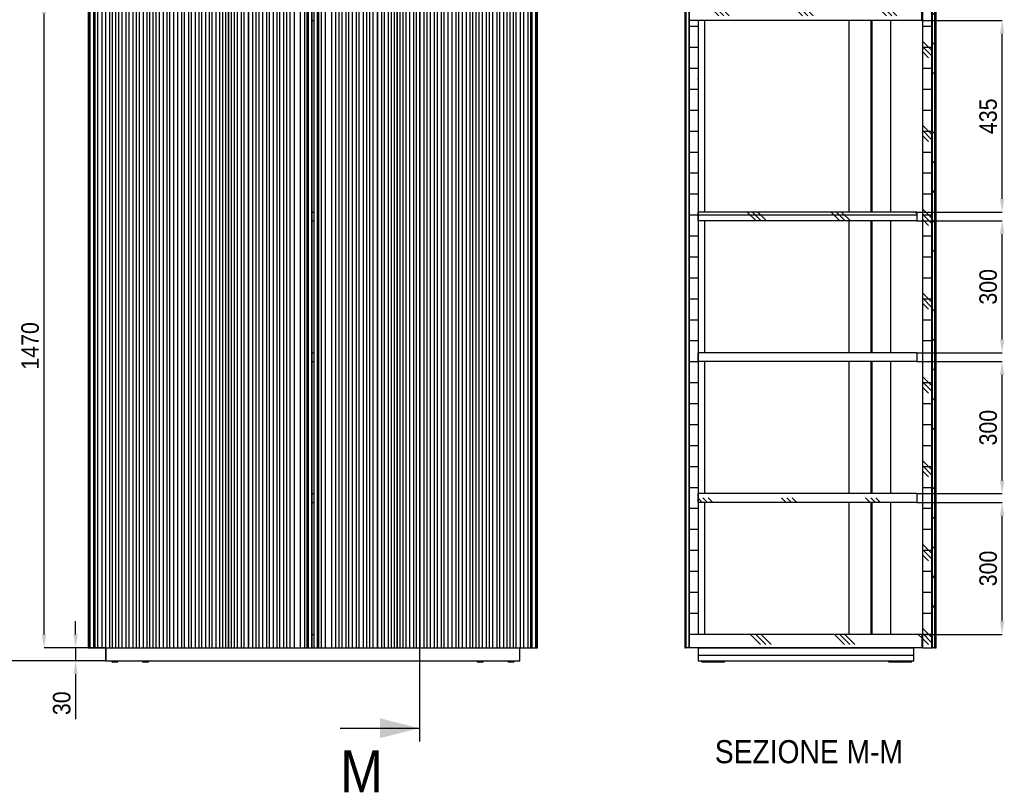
# Model space of a CAD drawing. Header units: millimetres. Extents: x -7035 to 2595, y 73 to 4643.
# Tile 3 of 36: x -5881 to -3645, y 1741 to 3497. Entities that reach past the tile are written whole.
import ezdxf

# ---------------------------------------------------------------- set-up
doc = ezdxf.new("R2010")
doc.units = ezdxf.units.MM
doc.header["$LTSCALE"] = 15
doc.header["$PDSIZE"] = -1
doc.linetypes.add('SLD-Solido', pattern=[0])
for name, color, linetype in [('CAMPITURE', 9, 'SLD-Solido'), ('NOTE', 3, 'SLD-Solido'), ('QUOTE', 1, 'SLD-Solido'), ('SCHIZZI', 9, 'Continuous'), ('SEZIONI', 9, 'SLD-Solido')]:
    doc.layers.add(name, color=color, linetype=linetype)
doc.styles.add('SLDTEXTSTYLE0', font='Gothic.ttf', dxfattribs={"width": 0.913})
doc.dimstyles.new('SLDDIMSTYLE0', dxfattribs={"dimtxt": 39.6875, "dimasz": 30, "dimexe": 0, "dimexo": 0.0625, "dimgap": 9.921875, "dimtad": 1, "dimdec": 1, "dimrnd": 1e-09, "dimzin": 12, "dimdsep": 46, "dimtxsty": 'SLDTEXTSTYLE0', "dimsah": 1, "dimcen": 0.09, "dimadec": 0, "dimazin": 3, "dimtfac": 1, "dimtdec": 1, "dimtmove": 0, "dimatfit": 0, "dimfxl": 0, "dimfrac": 2, "dimtolj": 1, "dimtzin": 12, "dimarcsym": 0})
doc.dimstyles.new('SLDDIMSTYLE1', dxfattribs={"dimtxt": 39.6875, "dimasz": 30, "dimexe": 0, "dimexo": 0.0625, "dimgap": 9.921875, "dimtad": 1, "dimdec": 1, "dimrnd": 1e-09, "dimzin": 12, "dimdsep": 46, "dimtxsty": 'SLDTEXTSTYLE0', "dimsah": 1, "dimcen": 0.09, "dimadec": 0, "dimazin": 3, "dimtfac": 1, "dimtdec": 1, "dimtofl": 0, "dimtmove": 0, "dimatfit": 3, "dimfxl": 0, "dimfrac": 2, "dimtolj": 1, "dimtzin": 12, "dimarcsym": 0})
pattern_1 = [(3e-322, (-3079.16, 195.666), (-2e-322, 47.625), []), (135, (-3055.35, 171.85), (-95.25, -95.25), [67.352, -67.352]), (135, (-3043.44, 171.85), (-95.25, -95.25), [67.352, -67.352]), (135, (-3031.53, 171.85), (-95.25, -95.25), [67.352, -67.352])]
pattern_2 = [(45, (-3079.16, 195.67), (-67.352, 67.352), []), (45, (-3011.81, 195.67), (-67.352, 67.352), [47.625, -23.8125])]

# ---------------------------------------------------------------- blocks, each defined once
blk = doc.blocks.new('_D')
at = {"layer": 'Defpoints', "color": 0}
for p in [(-5685, 2069.8), (-5753.9, 2039.8), (-5685, 2039.8)]:
    blk.add_point(p, dxfattribs=at)
at = {"layer": 'QUOTE', "color": 0, "lineweight": -2}
for p, q in [((-5753.9, 2099.8), (-5753.9, 2129.8)), ((-5685.1, 2069.8), (-5753.9, 2069.8)), ((-5753.9, 2069.8), (-5753.9, 2039.8)), ((-5685.1, 2039.8), (-5753.9, 2039.8)), ((-5753.9, 2009.8), (-5753.9, 1907.4))]:
    blk.add_line(p, q, dxfattribs=at)
at = {"layer": 'QUOTE', "color": 0}
for points in [[(-5758.9, 2099.8), (-5748.9, 2099.8), (-5753.9, 2069.8)], [(-5758.9, 2009.8), (-5748.9, 2009.8), (-5753.9, 2039.8)]]:
    blk.add_solid(points, dxfattribs=at)
at = {"layer": 'QUOTE', "color": 0, "insert": (-5805.5, 1943.6), "char_height": 39.69, "attachment_point": 2, "rotation": 90, "style": 'SLDTEXTSTYLE0'}
blk.add_mtext('\\A1;30', dxfattribs=at)
blk = doc.blocks.new('_D_1')
at = {"layer": 'Defpoints', "color": 0}
for p in [(-5918.4, 3539.8), (-5685, 3539.8), (-5685, 2039.8)]:
    blk.add_point(p, dxfattribs=at)
at = {"layer": 'QUOTE', "color": 0, "lineweight": -2}
for p, q in [((-5685.1, 3539.8), (-5918.4, 3539.8)), ((-5918.4, 2069.8), (-5918.4, 3509.8)), ((-5685.1, 2039.8), (-5918.4, 2039.8))]:
    blk.add_line(p, q, dxfattribs=at)
at = {"layer": 'QUOTE', "color": 0}
for points in [[(-5923.4, 3509.8), (-5913.4, 3509.8), (-5918.4, 3539.8)], [(-5923.4, 2069.8), (-5913.4, 2069.8), (-5918.4, 2039.8)]]:
    blk.add_solid(points, dxfattribs=at)
at = {"layer": 'QUOTE', "color": 0, "insert": (-5970, 2755.3), "char_height": 39.69, "attachment_point": 2, "rotation": 90, "style": 'SLDTEXTSTYLE0'}
blk.add_mtext('\\A1;1500', dxfattribs=at)
blk = doc.blocks.new('_D_2')
at = {"layer": 'Defpoints', "color": 0}
for p in [(-5825.6, 3539.8), (-5685, 3539.8), (-5715, 2069.8)]:
    blk.add_point(p, dxfattribs=at)
at = {"layer": 'QUOTE', "color": 0, "lineweight": -2}
for p, q in [((-5685.1, 3539.8), (-5825.6, 3539.8)), ((-5825.6, 2099.8), (-5825.6, 3509.8)), ((-5715.1, 2069.8), (-5825.6, 2069.8))]:
    blk.add_line(p, q, dxfattribs=at)
at = {"layer": 'QUOTE', "color": 0}
for points in [[(-5830.6, 3509.8), (-5820.6, 3509.8), (-5825.6, 3539.8)], [(-5830.6, 2099.8), (-5820.6, 2099.8), (-5825.6, 2069.8)]]:
    blk.add_solid(points, dxfattribs=at)
at = {"layer": 'QUOTE', "color": 0, "insert": (-5877.3, 2755.6), "char_height": 39.69, "attachment_point": 2, "rotation": 90, "style": 'SLDTEXTSTYLE0'}
blk.add_mtext('\\A1;1470', dxfattribs=at)
blk = doc.blocks.new('_D_9')
at = {"layer": 'Defpoints', "color": 0}
for p in [(-3843.2, 2399.8), (-3649.8, 2399.8), (-3832.2, 2099.8)]:
    blk.add_point(p, dxfattribs=at)
at = {"layer": 'QUOTE', "color": 0, "lineweight": -2}
for p, q in [((-3843.2, 2399.8), (-3649.8, 2399.8)), ((-3649.8, 2129.8), (-3649.8, 2369.8)), ((-3832.2, 2099.8), (-3649.8, 2099.8))]:
    blk.add_line(p, q, dxfattribs=at)
at = {"layer": 'QUOTE', "color": 0}
for points in [[(-3654.8, 2369.8), (-3644.8, 2369.8), (-3649.8, 2399.8)], [(-3654.8, 2129.8), (-3644.8, 2129.8), (-3649.8, 2099.8)]]:
    blk.add_solid(points, dxfattribs=at)
at = {"layer": 'QUOTE', "color": 0, "insert": (-3701.5, 2249.8), "char_height": 39.69, "attachment_point": 2, "rotation": 90, "style": 'SLDTEXTSTYLE0'}
blk.add_mtext('\\A1;300', dxfattribs=at)
blk = doc.blocks.new('_D_10')
at = {"layer": 'Defpoints', "color": 0}
for p in [(-3843.2, 2719.8), (-3649.8, 2719.8), (-3843.2, 2419.8)]:
    blk.add_point(p, dxfattribs=at)
at = {"layer": 'QUOTE', "color": 0, "lineweight": -2}
for p, q in [((-3843.2, 2719.8), (-3649.8, 2719.8)), ((-3649.8, 2449.8), (-3649.8, 2689.8)), ((-3843.2, 2419.8), (-3649.8, 2419.8))]:
    blk.add_line(p, q, dxfattribs=at)
at = {"layer": 'QUOTE', "color": 0}
for points in [[(-3654.8, 2689.8), (-3644.8, 2689.8), (-3649.8, 2719.8)], [(-3654.8, 2449.8), (-3644.8, 2449.8), (-3649.8, 2419.8)]]:
    blk.add_solid(points, dxfattribs=at)
at = {"layer": 'QUOTE', "color": 0, "insert": (-3701.5, 2569.8), "char_height": 39.69, "attachment_point": 2, "rotation": 90, "style": 'SLDTEXTSTYLE0'}
blk.add_mtext('\\A1;300', dxfattribs=at)
blk = doc.blocks.new('_D_11')
at = {"layer": 'Defpoints', "color": 0}
for p in [(-3843.2, 3039.8), (-3649.8, 3039.8), (-3843.2, 2739.8)]:
    blk.add_point(p, dxfattribs=at)
at = {"layer": 'QUOTE', "color": 0, "lineweight": -2}
for p, q in [((-3843.2, 3039.8), (-3649.8, 3039.8)), ((-3649.8, 2769.8), (-3649.8, 3009.8)), ((-3843.2, 2739.8), (-3649.8, 2739.8))]:
    blk.add_line(p, q, dxfattribs=at)
at = {"layer": 'QUOTE', "color": 0}
for points in [[(-3654.8, 3009.8), (-3644.8, 3009.8), (-3649.8, 3039.8)], [(-3654.8, 2769.8), (-3644.8, 2769.8), (-3649.8, 2739.8)]]:
    blk.add_solid(points, dxfattribs=at)
at = {"layer": 'QUOTE', "color": 0, "insert": (-3701.5, 2889.8), "char_height": 39.69, "attachment_point": 2, "rotation": 90, "style": 'SLDTEXTSTYLE0'}
blk.add_mtext('\\A1;300', dxfattribs=at)
blk = doc.blocks.new('_D_12')
at = {"layer": 'Defpoints', "color": 0}
for p in [(-3832.2, 3494.8), (-3649.8, 3494.8), (-3843.2, 3059.8)]:
    blk.add_point(p, dxfattribs=at)
at = {"layer": 'QUOTE', "color": 0, "lineweight": -2}
for p, q in [((-3832.2, 3494.8), (-3649.8, 3494.8)), ((-3649.8, 3089.8), (-3649.8, 3464.8)), ((-3843.2, 3059.8), (-3649.8, 3059.8))]:
    blk.add_line(p, q, dxfattribs=at)
at = {"layer": 'QUOTE', "color": 0}
for points in [[(-3654.8, 3464.8), (-3644.8, 3464.8), (-3649.8, 3494.8)], [(-3654.8, 3089.8), (-3644.8, 3089.8), (-3649.8, 3059.8)]]:
    blk.add_solid(points, dxfattribs=at)
at = {"layer": 'QUOTE', "color": 0, "insert": (-3701.5, 3277.3), "char_height": 39.69, "attachment_point": 2, "rotation": 90, "style": 'SLDTEXTSTYLE0'}
blk.add_mtext('\\A1;435', dxfattribs=at)

msp = doc.modelspace()

# ---------------------------------------------------------------- hatches: boundary and pattern name
at = {"layer": 'CAMPITURE'}
h = msp.add_hatch(dxfattribs=at)
h.set_pattern_fill('ANSI33', color=42, scale=15, style=0)
h.set_pattern_definition(pattern_2)
h.paths.add_polyline_path([(-4367.65, 2069.8), (-4367.65, 3539.8), (-4368.65, 3539.8), (-4368.65, 2069.8)], flags=0)
h = msp.add_hatch(dxfattribs=at)
h.set_pattern_fill('ANSI33', color=42, scale=15, style=0)
h.set_pattern_definition(pattern_2)
h.paths.add_polyline_path([(-4360.65, 2069.8), (-4360.65, 3539.8), (-4361.65, 3539.8), (-4361.65, 2069.8)], flags=0)
h = msp.add_hatch(dxfattribs=at)
h.set_pattern_fill('ANSI33', color=42, scale=15, style=0)
h.set_pattern_definition(pattern_2)
h.paths.add_polyline_path([(-3803.53, 2069.8), (-3803.53, 3539.8), (-3808.17, 3539.8), (-3808.17, 2069.8)], flags=0)
h = msp.add_hatch(dxfattribs=at)
h.set_pattern_fill('CORK', color=42, scale=15, style=0)
h.set_pattern_definition(pattern_1)
h.paths.add_polyline_path([(-3832.25, 3524.8), (-4360.25, 3524.8), (-4360.25, 3494.8), (-3832.25, 3494.8)], flags=0)
h = msp.add_hatch(dxfattribs=at)
h.set_pattern_fill('CORK', color=42, scale=15, style=0)
h.set_pattern_definition([(0, (-3079.16, 195.666), (0, 47.625), []), (135, (-3055.35, 171.85), (-95.25, -95.25), [67.352, -67.352]), (135, (-3043.44, 171.85), (-95.25, -95.25), [67.352, -67.352]), (135, (-3031.53, 171.85), (-95.25, -95.25), [67.352, -67.352])])
h.paths.add_polyline_path([(-3810.25, 3524.8), (-3830.25, 3524.8), (-3830.25, 2069.8), (-3810.25, 2069.8)], flags=0)
h = msp.add_hatch(dxfattribs=at)
h.set_pattern_fill('CORK', color=42, scale=15, style=0)
h.set_pattern_definition(pattern_1)
h.paths.add_polyline_path([(-4340.25, 2099.8), (-4340.25, 3494.8), (-4360.25, 3494.8), (-4360.25, 2099.8)], flags=0)
h = msp.add_hatch(dxfattribs=at)
h.set_pattern_fill('CORK', color=42, scale=15, style=0)
h.set_pattern_definition(pattern_1)
h.paths.add_polyline_path([(-3843.25, 3039.8), (-3843.25, 3059.8), (-4340.25, 3059.8), (-4340.25, 3039.8)], flags=0)
h = msp.add_hatch(dxfattribs=at)
h.set_pattern_fill('CORK', color=42, scale=15, style=0)
h.set_pattern_definition(pattern_1)
h.paths.add_polyline_path([(-3843.25, 2399.8), (-3843.25, 2419.8), (-4340.25, 2419.8), (-4340.25, 2399.8)], flags=0)
h = msp.add_hatch(dxfattribs=at)
h.set_pattern_fill('CORK', color=42, scale=15, style=0)
h.set_pattern_definition(pattern_1)
h.paths.add_polyline_path([(-3832.25, 2069.8), (-3832.25, 2099.8), (-4360.25, 2099.8), (-4360.25, 2069.8)], flags=0)
h = msp.add_hatch(dxfattribs=at)
h.set_pattern_fill('CORK', color=42, scale=15, style=0)
h.set_pattern_definition(pattern_1)
h.paths.add_polyline_path([(-4340.25, 2069.8), (-4340.25, 2039.8), (-3850.25, 2039.8), (-3850.25, 2069.8)], flags=0)

# ---------------------------------------------------------------- linework, layer by layer
for p, q in [((-5725.4, 3539.8), (-5725.4, 2069.8)), ((-5722.6, 3539.8), (-5722.6, 2069.8)), ((-5721.51, 3539.8), (-5721.51, 2069.8)), ((-5713.57, 3539.8), (-5713.57, 2069.8)), ((-5710.28, 3539.8), (-5710.28, 2069.8)), ((-5704.11, 3539.8), (-5704.11, 2069.8)), ((-5694.24, 3539.8), (-5694.24, 2069.8)), ((-5686.33, 3539.8), (-5686.33, 2069.8)), ((-5676.33, 2069.8), (-5676.33, 3539.8)), ((-5670.66, 3539.8), (-5670.66, 2069.8)), ((-5662.66, 2069.8), (-5662.66, 3539.8)), ((-5656.8, 3539.8), (-5656.8, 2069.8)), ((-5648.86, 3539.8), (-5648.86, 2069.8)), ((-5638.86, 2069.8), (-5638.86, 3539.8)), ((-5633.36, 3539.8), (-5633.36, 2069.8)), ((-5623.36, 2069.8), (-5623.36, 3539.8)), ((-5615.42, 2069.8), (-5615.42, 3539.8)), ((-5609.75, 3539.8), (-5609.75, 2069.8)), ((-5599.75, 2069.8), (-5599.75, 3539.8)), ((-5591.8, 2069.8), (-5591.8, 3539.8)), ((-5585.94, 3539.8), (-5585.94, 2069.8)), ((-5577.94, 2069.8), (-5577.94, 3539.8)), ((-5572.09, 3539.8), (-5572.09, 2069.8)), ((-5564.14, 3539.8), (-5564.14, 2069.8)), ((-5554.14, 2069.8), (-5554.14, 3539.8)), ((-5546.2, 2069.8), (-5546.2, 3539.8)), ((-5540.53, 3539.8), (-5540.53, 2069.8)), ((-5530.53, 2069.8), (-5530.53, 3539.8)), ((-5522.64, 3539.8), (-5522.64, 2069.8)), ((-5512.64, 2069.8), (-5512.64, 3539.8)), ((-5507.14, 3539.8), (-5507.14, 2069.8)), ((-5497.14, 2069.8), (-5497.14, 3539.8)), ((-5491.65, 3539.8), (-5491.65, 2069.8)), ((-5481.65, 2069.8), (-5481.65, 3539.8)), ((-5473.71, 2069.8), (-5473.71, 3539.8)), ((-5468.03, 3539.8), (-5468.03, 2069.8)), ((-5458.03, 2069.8), (-5458.03, 3539.8)), ((-5450.09, 2069.8), (-5450.09, 3539.8)), ((-5444.42, 3539.8), (-5444.42, 2069.8)), ((-5434.42, 2069.8), (-5434.42, 3539.8)), ((-5426.47, 2069.8), (-5426.47, 3539.8)), ((-5420.62, 3539.8), (-5420.62, 2069.8)), ((-5412.62, 2069.8), (-5412.62, 3539.8)), ((-5406.69, 2069.8), (-5406.69, 3539.8)), ((-5406.69, 3539.8), (-5406.69, 2069.8)), ((-5400.76, 3539.8), (-5400.76, 2069.8)), ((-5392.76, 2069.8), (-5392.76, 3539.8)), ((-5387.08, 3539.8), (-5387.08, 2069.8)), ((-5377.08, 2069.8), (-5377.08, 3539.8)), ((-5371.59, 3539.8), (-5371.59, 2069.8)), ((-5361.59, 3539.8), (-5361.59, 2069.8)), ((-5361.59, 2069.8), (-5361.59, 3539.8)), ((-5351.59, 2069.8), (-5351.59, 3539.8)), ((-5343.65, 2069.8), (-5343.65, 3539.8)), ((-5337.79, 3539.8), (-5337.79, 2069.8)), ((-5329.85, 3539.8), (-5329.85, 2069.8)), ((-5319.85, 2069.8), (-5319.85, 3539.8)), ((-5314.36, 3539.8), (-5314.36, 2069.8)), ((-5304.36, 2069.8), (-5304.36, 3539.8)), ((-5296.41, 2069.8), (-5296.41, 3539.8)), ((-5290.74, 3539.8), (-5290.74, 2069.8)), ((-5280.74, 2069.8), (-5280.74, 3539.8)), ((-5275.06, 3539.8), (-5275.06, 2069.8)), ((-5267.12, 3539.8), (-5267.12, 2069.8)), ((-5257.12, 2069.8), (-5257.12, 3539.8)), ((-5243.38, 2069.8), (-5243.38, 3539.8)), ((-5233.65, 2069.8), (-5233.65, 3539.8)), ((-5227.91, 2069.8), (-5227.91, 3539.8)), ((-5225.05, 2069.8), (-5225.05, 3539.8)), ((-5217.52, 2069.8), (-5217.52, 3539.8)), ((-5217.09, 2069.8), (-5217.09, 3539.8)), ((-5213.21, 3539.8), (-5213.21, 2069.8)), ((-5212.78, 3539.8), (-5212.78, 2069.8)), ((-5205.25, 3539.8), (-5205.25, 2069.8)), ((-5202.39, 3539.8), (-5202.39, 2069.8)), ((-5196.65, 3539.8), (-5196.65, 2069.8)), ((-5186.92, 3539.8), (-5186.92, 2069.8)), ((-5173.18, 3539.8), (-5173.18, 2069.8)), ((-5163.18, 2069.8), (-5163.18, 3539.8)), ((-5155.24, 2069.8), (-5155.24, 3539.8)), ((-5149.56, 3539.8), (-5149.56, 2069.8)), ((-5139.56, 2069.8), (-5139.56, 3539.8)), ((-5133.89, 3539.8), (-5133.89, 2069.8)), ((-5125.95, 3539.8), (-5125.95, 2069.8)), ((-5115.95, 2069.8), (-5115.95, 3539.8)), ((-5110.45, 3539.8), (-5110.45, 2069.8)), ((-5100.45, 2069.8), (-5100.45, 3539.8)), ((-5092.51, 2069.8), (-5092.51, 3539.8)), ((-5086.65, 3539.8), (-5086.65, 2069.8)), ((-5078.71, 3539.8), (-5078.71, 2069.8)), ((-5068.71, 2069.8), (-5068.71, 3539.8)), ((-5068.71, 3539.8), (-5068.71, 2069.8)), ((-5058.71, 2069.8), (-5058.71, 3539.8)), ((-5053.22, 3539.8), (-5053.22, 2069.8)), ((-5043.22, 2069.8), (-5043.22, 3539.8)), ((-5037.54, 3539.8), (-5037.54, 2069.8)), ((-5029.54, 2069.8), (-5029.54, 3539.8)), ((-5023.61, 2069.8), (-5023.61, 3539.8)), ((-5023.61, 3539.8), (-5023.61, 2069.8)), ((-5017.69, 3539.8), (-5017.69, 2069.8)), ((-5009.69, 2069.8), (-5009.69, 3539.8)), ((-5003.83, 3539.8), (-5003.83, 2069.8)), ((-4995.89, 3539.8), (-4995.89, 2069.8)), ((-4985.89, 2069.8), (-4985.89, 3539.8)), ((-4980.21, 3539.8), (-4980.21, 2069.8)), ((-4972.27, 3539.8), (-4972.27, 2069.8)), ((-4962.27, 2069.8), (-4962.27, 3539.8)), ((-4956.59, 3539.8), (-4956.59, 2069.8)), ((-4948.65, 3539.8), (-4948.65, 2069.8)), ((-4938.65, 2069.8), (-4938.65, 3539.8)), ((-4933.16, 3539.8), (-4933.16, 2069.8)), ((-4923.16, 2069.8), (-4923.16, 3539.8)), ((-4917.66, 3539.8), (-4917.66, 2069.8)), ((-4907.66, 2069.8), (-4907.66, 3539.8)), ((-4899.78, 3539.8), (-4899.78, 2069.8)), ((-4889.78, 2069.8), (-4889.78, 3539.8)), ((-4884.1, 3539.8), (-4884.1, 2069.8)), ((-4876.16, 3539.8), (-4876.16, 2069.8)), ((-4866.16, 2069.8), (-4866.16, 3539.8)), ((-4858.21, 2069.8), (-4858.21, 3539.8)), ((-4852.36, 3539.8), (-4852.36, 2069.8)), ((-4844.36, 2069.8), (-4844.36, 3539.8)), ((-4838.5, 3539.8), (-4838.5, 2069.8)), ((-4830.56, 3539.8), (-4830.56, 2069.8)), ((-4820.56, 2069.8), (-4820.56, 3539.8)), ((-4814.88, 3539.8), (-4814.88, 2069.8)), ((-4806.94, 3539.8), (-4806.94, 2069.8)), ((-4796.94, 2069.8), (-4796.94, 3539.8)), ((-4791.45, 3539.8), (-4791.45, 2069.8)), ((-4781.45, 2069.8), (-4781.45, 3539.8)), ((-4773.5, 2069.8), (-4773.5, 3539.8)), ((-4767.65, 3539.8), (-4767.65, 2069.8)), ((-4759.65, 2069.8), (-4759.65, 3539.8)), ((-4753.97, 3539.8), (-4753.97, 2069.8)), ((-4743.97, 2069.8), (-4743.97, 3539.8)), ((-4736.06, 2069.8), (-4736.06, 3539.8)), ((-4726.19, 2069.8), (-4726.19, 3539.8)), ((-4720.02, 2069.8), (-4720.02, 3539.8)), ((-4716.74, 2069.8), (-4716.74, 3539.8)), ((-4708.79, 2069.8), (-4708.79, 3539.8)), ((-4707.7, 2069.8), (-4707.7, 3539.8)), ((-4704.9, 2069.8), (-4704.9, 3539.8)), ((-4370.65, 3539.8), (-4370.65, 2069.8)), ((-4368.65, 2069.8), (-4368.65, 3539.8)), ((-4367.65, 2069.8), (-4367.65, 3539.8)), ((-4361.65, 3539.8), (-4361.65, 2069.8)), ((-4360.65, 3539.8), (-4360.65, 2069.8)), ((-3809.85, 3539.8), (-3809.85, 2069.8)), ((-3808.17, 2069.8), (-3808.17, 3539.8)), ((-3803.53, 3539.8), (-3803.53, 2069.8)), ((-3799.85, 2069.8), (-3799.85, 3539.8)), ((-4360.25, 3524.8), (-4360.25, 3494.8)), ((-3832.25, 3494.8), (-3832.25, 3524.8)), ((-3830.25, 2069.8), (-3830.25, 3524.8)), ((-3810.25, 3524.8), (-3810.25, 2069.8)), ((-5217.09, 3494.8), (-5213.21, 3494.8)), ((-4360.25, 2099.8), (-4360.25, 3494.8)), ((-4340.25, 3494.8), (-4360.25, 3494.8)), ((-3832.25, 3494.8), (-4360.25, 3494.8)), ((-4340.25, 3494.8), (-4340.25, 2099.8)), ((-4325.25, 3059.8), (-4325.25, 3494.8)), ((-3997.82, 3494.8), (-3997.82, 3059.8)), ((-3947.67, 3494.8), (-3947.67, 3059.8)), ((-3945.55, 3494.8), (-3945.55, 3059.8)), ((-3902.97, 3494.8), (-3902.97, 3059.8)), ((-5217.09, 3059.8), (-5213.21, 3059.8)), ((-4340.25, 3039.8), (-4340.25, 3059.8)), ((-3843.25, 3059.8), (-4340.25, 3059.8)), ((-3843.25, 3059.8), (-3843.25, 3039.8)), ((-5217.09, 3039.8), (-5213.21, 3039.8)), ((-3843.25, 3039.8), (-4340.25, 3039.8)), ((-4325.25, 2739.8), (-4325.25, 3039.8)), ((-3997.82, 3039.8), (-3997.82, 2739.8)), ((-3947.67, 3039.8), (-3947.67, 2739.8)), ((-3945.55, 3039.8), (-3945.55, 2739.8)), ((-3902.97, 3039.8), (-3902.97, 2739.8)), ((-5217.09, 2739.8), (-5213.21, 2739.8)), ((-4340.25, 2719.8), (-4340.25, 2739.8)), ((-3843.25, 2739.8), (-4340.25, 2739.8)), ((-3843.25, 2739.8), (-3843.25, 2719.8)), ((-5217.09, 2719.8), (-5213.21, 2719.8)), ((-3843.25, 2719.8), (-4340.25, 2719.8)), ((-4325.25, 2419.8), (-4325.25, 2719.8)), ((-3997.82, 2719.8), (-3997.82, 2419.8)), ((-3947.67, 2719.8), (-3947.67, 2419.8)), ((-3945.55, 2719.8), (-3945.55, 2419.8)), ((-3902.97, 2719.8), (-3902.97, 2419.8)), ((-5217.09, 2419.8), (-5213.21, 2419.8)), ((-3843.25, 2419.8), (-4340.25, 2419.8)), ((-4340.25, 2399.8), (-4340.25, 2419.8)), ((-3843.25, 2419.8), (-3843.25, 2399.8)), ((-5217.09, 2399.8), (-5213.21, 2399.8)), ((-3843.25, 2399.8), (-4340.25, 2399.8)), ((-4325.25, 2099.8), (-4325.25, 2399.8)), ((-3997.82, 2399.8), (-3997.82, 2099.8)), ((-3947.67, 2399.8), (-3947.67, 2099.8)), ((-3945.55, 2399.8), (-3945.55, 2099.8)), ((-3902.97, 2399.8), (-3902.97, 2099.8)), ((-5217.09, 2099.8), (-5213.21, 2099.8)), ((-4340.25, 2099.8), (-4360.25, 2099.8)), ((-4360.25, 2069.8), (-4360.25, 2099.8)), ((-3832.25, 2099.8), (-4360.25, 2099.8)), ((-3832.25, 2099.8), (-3832.25, 2069.8)), ((-5725.4, 2069.8), (-5722.6, 2069.8)), ((-5722.6, 2069.8), (-5721.51, 2069.8)), ((-5721.51, 2069.8), (-5716.51, 2069.8)), ((-5716.51, 2069.8), (-5713.57, 2069.8)), ((-5713.57, 2069.8), (-5710.57, 2069.8)), ((-5710.57, 2069.8), (-5710.28, 2069.8)), ((-5710.28, 2069.8), (-5706.28, 2069.8)), ((-5706.28, 2069.8), (-5704.11, 2069.8)), ((-5704.11, 2069.8), (-5699.11, 2069.8)), ((-5699.11, 2069.8), (-5694.24, 2069.8)), ((-5694.24, 2069.8), (-5690.24, 2069.8)), ((-5690.24, 2069.8), (-5686.33, 2069.8)), ((-5686.33, 2069.8), (-5681.33, 2069.8)), ((-5685, 2039.8), (-5685, 2069.8)), ((-5681.33, 2069.8), (-5676.33, 2069.8)), ((-5676.33, 2069.8), (-5673.58, 2069.8)), ((-5673.58, 2069.8), (-5670.66, 2069.8)), ((-5670.66, 2069.8), (-5666.66, 2069.8)), ((-5666.66, 2069.8), (-5662.66, 2069.8)), ((-5662.66, 2069.8), (-5659.73, 2069.8)), ((-5659.73, 2069.8), (-5656.8, 2069.8)), ((-5656.8, 2069.8), (-5652.8, 2069.8)), ((-5652.8, 2069.8), (-5648.86, 2069.8)), ((-5648.86, 2069.8), (-5643.86, 2069.8)), ((-5643.86, 2069.8), (-5638.86, 2069.8)), ((-5638.86, 2069.8), (-5636.11, 2069.8)), ((-5636.11, 2069.8), (-5633.36, 2069.8)), ((-5633.36, 2069.8), (-5628.36, 2069.8)), ((-5628.36, 2069.8), (-5623.36, 2069.8)), ((-5623.36, 2069.8), (-5619.42, 2069.8)), ((-5619.42, 2069.8), (-5615.42, 2069.8)), ((-5615.42, 2069.8), (-5612.49, 2069.8)), ((-5612.49, 2069.8), (-5609.75, 2069.8)), ((-5609.75, 2069.8), (-5604.75, 2069.8)), ((-5604.75, 2069.8), (-5599.75, 2069.8)), ((-5599.75, 2069.8), (-5595.8, 2069.8)), ((-5595.8, 2069.8), (-5591.8, 2069.8)), ((-5591.8, 2069.8), (-5588.87, 2069.8)), ((-5588.87, 2069.8), (-5585.94, 2069.8)), ((-5585.94, 2069.8), (-5581.94, 2069.8)), ((-5581.94, 2069.8), (-5577.94, 2069.8)), ((-5577.94, 2069.8), (-5575.02, 2069.8)), ((-5575.02, 2069.8), (-5572.09, 2069.8)), ((-5572.09, 2069.8), (-5568.09, 2069.8)), ((-5568.09, 2069.8), (-5564.14, 2069.8)), ((-5564.14, 2069.8), (-5559.14, 2069.8)), ((-5559.14, 2069.8), (-5554.14, 2069.8)), ((-5554.14, 2069.8), (-5550.2, 2069.8)), ((-5550.2, 2069.8), (-5546.2, 2069.8)), ((-5546.2, 2069.8), (-5543.27, 2069.8)), ((-5543.27, 2069.8), (-5540.53, 2069.8)), ((-5540.53, 2069.8), (-5535.53, 2069.8)), ((-5535.53, 2069.8), (-5530.53, 2069.8)), ((-5530.53, 2069.8), (-5526.58, 2069.8)), ((-5526.58, 2069.8), (-5522.64, 2069.8)), ((-5522.64, 2069.8), (-5517.64, 2069.8)), ((-5517.64, 2069.8), (-5512.64, 2069.8)), ((-5512.64, 2069.8), (-5509.89, 2069.8)), ((-5509.89, 2069.8), (-5507.14, 2069.8)), ((-5507.14, 2069.8), (-5502.14, 2069.8)), ((-5502.14, 2069.8), (-5497.14, 2069.8)), ((-5497.14, 2069.8), (-5494.4, 2069.8)), ((-5494.4, 2069.8), (-5491.65, 2069.8)), ((-5491.65, 2069.8), (-5486.65, 2069.8)), ((-5486.65, 2069.8), (-5481.65, 2069.8)), ((-5481.65, 2069.8), (-5477.71, 2069.8)), ((-5477.71, 2069.8), (-5473.71, 2069.8)), ((-5473.71, 2069.8), (-5470.78, 2069.8)), ((-5470.78, 2069.8), (-5468.03, 2069.8)), ((-5468.03, 2069.8), (-5463.03, 2069.8)), ((-5463.03, 2069.8), (-5458.03, 2069.8)), ((-5458.03, 2069.8), (-5454.09, 2069.8)), ((-5454.09, 2069.8), (-5450.09, 2069.8)), ((-5450.09, 2069.8), (-5447.16, 2069.8)), ((-5447.16, 2069.8), (-5444.42, 2069.8)), ((-5444.42, 2069.8), (-5439.42, 2069.8)), ((-5439.42, 2069.8), (-5434.42, 2069.8)), ((-5434.42, 2069.8), (-5430.47, 2069.8)), ((-5430.47, 2069.8), (-5426.47, 2069.8)), ((-5426.47, 2069.8), (-5423.54, 2069.8)), ((-5423.54, 2069.8), (-5420.62, 2069.8)), ((-5420.62, 2069.8), (-5416.62, 2069.8)), ((-5416.62, 2069.8), (-5412.62, 2069.8)), ((-5412.62, 2069.8), (-5409.69, 2069.8)), ((-5409.69, 2069.8), (-5406.69, 2069.8)), ((-5406.69, 2069.8), (-5403.69, 2069.8)), ((-5403.69, 2069.8), (-5400.76, 2069.8)), ((-5400.76, 2069.8), (-5396.76, 2069.8)), ((-5396.76, 2069.8), (-5392.76, 2069.8)), ((-5392.76, 2069.8), (-5389.83, 2069.8)), ((-5389.83, 2069.8), (-5387.08, 2069.8)), ((-5387.08, 2069.8), (-5382.08, 2069.8)), ((-5382.08, 2069.8), (-5377.08, 2069.8)), ((-5377.08, 2069.8), (-5374.34, 2069.8)), ((-5374.34, 2069.8), (-5371.59, 2069.8)), ((-5371.59, 2069.8), (-5366.59, 2069.8)), ((-5366.59, 2069.8), (-5361.59, 2069.8)), ((-5361.59, 2069.8), (-5356.59, 2069.8)), ((-5356.59, 2069.8), (-5351.59, 2069.8)), ((-5351.59, 2069.8), (-5347.65, 2069.8)), ((-5347.65, 2069.8), (-5343.65, 2069.8)), ((-5343.65, 2069.8), (-5340.72, 2069.8)), ((-5340.72, 2069.8), (-5337.79, 2069.8)), ((-5337.79, 2069.8), (-5333.79, 2069.8)), ((-5333.79, 2069.8), (-5329.85, 2069.8)), ((-5329.85, 2069.8), (-5324.85, 2069.8)), ((-5324.85, 2069.8), (-5319.85, 2069.8)), ((-5319.85, 2069.8), (-5317.1, 2069.8)), ((-5317.1, 2069.8), (-5314.36, 2069.8)), ((-5314.36, 2069.8), (-5309.36, 2069.8)), ((-5309.36, 2069.8), (-5304.36, 2069.8)), ((-5304.36, 2069.8), (-5300.41, 2069.8)), ((-5300.41, 2069.8), (-5296.41, 2069.8)), ((-5296.41, 2069.8), (-5293.48, 2069.8)), ((-5293.48, 2069.8), (-5290.74, 2069.8)), ((-5290.74, 2069.8), (-5285.74, 2069.8)), ((-5285.74, 2069.8), (-5280.74, 2069.8)), ((-5280.74, 2069.8), (-5277.99, 2069.8)), ((-5277.99, 2069.8), (-5275.06, 2069.8)), ((-5275.06, 2069.8), (-5271.06, 2069.8)), ((-5271.06, 2069.8), (-5267.12, 2069.8)), ((-5267.12, 2069.8), (-5262.12, 2069.8)), ((-5262.12, 2069.8), (-5257.12, 2069.8)), ((-5257.12, 2069.8), (-5254.37, 2069.8)), ((-5254.37, 2069.8), (-5251.38, 2069.8)), ((-5251.38, 2069.8), (-5247.38, 2069.8)), ((-5247.38, 2069.8), (-5243.38, 2069.8)), ((-5243.38, 2069.8), (-5238.65, 2069.8)), ((-5238.65, 2069.8), (-5233.65, 2069.8)), ((-5233.65, 2069.8), (-5231.91, 2069.8)), ((-5231.91, 2069.8), (-5227.91, 2069.8)), ((-5227.91, 2069.8), (-5225.05, 2069.8)), ((-5225.05, 2069.8), (-5222.52, 2069.8)), ((-5222.52, 2069.8), (-5217.52, 2069.8)), ((-5217.52, 2069.8), (-5217.09, 2069.8)), ((-5217.09, 2069.8), (-5213.21, 2069.8)), ((-5213.21, 2069.8), (-5212.78, 2069.8)), ((-5212.78, 2069.8), (-5205.21, 2069.8)), ((-5205.25, 2069.8), (-5202.39, 2069.8)), ((-5202.39, 2069.8), (-5196.65, 2069.8)), ((-5196.65, 2069.8), (-5186.92, 2069.8)), ((-5186.92, 2069.8), (-5178.92, 2069.8)), ((-5178.92, 2069.8), (-5173.18, 2069.8)), ((-5173.18, 2069.8), (-5163.18, 2069.8)), ((-5163.18, 2069.8), (-5155.24, 2069.8)), ((-5155.24, 2069.8), (-5149.56, 2069.8)), ((-5149.56, 2069.8), (-5139.56, 2069.8)), ((-5139.56, 2069.8), (-5133.89, 2069.8)), ((-5133.89, 2069.8), (-5125.95, 2069.8)), ((-5125.95, 2069.8), (-5115.95, 2069.8)), ((-5115.95, 2069.8), (-5110.45, 2069.8)), ((-5110.45, 2069.8), (-5100.45, 2069.8)), ((-5100.45, 2069.8), (-5092.51, 2069.8)), ((-5092.51, 2069.8), (-5086.65, 2069.8)), ((-5086.65, 2069.8), (-5078.71, 2069.8)), ((-5078.71, 2069.8), (-5068.71, 2069.8)), ((-5068.71, 2069.8), (-5058.71, 2069.8)), ((-5058.71, 2069.8), (-5053.22, 2069.8)), ((-5053.22, 2069.8), (-5043.22, 2069.8)), ((-5043.22, 2069.8), (-5037.54, 2069.8)), ((-5037.54, 2069.8), (-5029.54, 2069.8)), ((-5029.54, 2069.8), (-5023.61, 2069.8)), ((-5023.61, 2069.8), (-5017.69, 2069.8)), ((-5017.69, 2069.8), (-5009.69, 2069.8)), ((-5009.69, 2069.8), (-5003.83, 2069.8)), ((-5003.83, 2069.8), (-4995.89, 2069.8)), ((-4995.89, 2069.8), (-4985.89, 2069.8)), ((-4985.89, 2069.8), (-4980.21, 2069.8)), ((-4980.21, 2069.8), (-4972.27, 2069.8)), ((-4972.27, 2069.8), (-4962.27, 2069.8)), ((-4962.27, 2069.8), (-4956.59, 2069.8)), ((-4956.59, 2069.8), (-4948.65, 2069.8)), ((-4948.65, 2069.8), (-4938.65, 2069.8)), ((-4938.65, 2069.8), (-4933.16, 2069.8)), ((-4933.16, 2069.8), (-4923.16, 2069.8)), ((-4923.16, 2069.8), (-4917.66, 2069.8)), ((-4917.66, 2069.8), (-4907.66, 2069.8)), ((-4907.66, 2069.8), (-4899.78, 2069.8)), ((-4899.78, 2069.8), (-4889.78, 2069.8)), ((-4889.78, 2069.8), (-4884.1, 2069.8)), ((-4884.1, 2069.8), (-4876.16, 2069.8)), ((-4876.16, 2069.8), (-4866.16, 2069.8)), ((-4866.16, 2069.8), (-4858.21, 2069.8)), ((-4858.21, 2069.8), (-4852.36, 2069.8)), ((-4852.36, 2069.8), (-4844.36, 2069.8)), ((-4844.36, 2069.8), (-4838.5, 2069.8)), ((-4838.5, 2069.8), (-4830.56, 2069.8)), ((-4830.56, 2069.8), (-4820.56, 2069.8)), ((-4820.56, 2069.8), (-4814.88, 2069.8)), ((-4814.88, 2069.8), (-4806.94, 2069.8)), ((-4806.94, 2069.8), (-4796.94, 2069.8)), ((-4796.94, 2069.8), (-4791.45, 2069.8)), ((-4791.45, 2069.8), (-4781.45, 2069.8)), ((-4781.45, 2069.8), (-4773.5, 2069.8)), ((-4773.5, 2069.8), (-4767.65, 2069.8)), ((-4767.65, 2069.8), (-4759.65, 2069.8)), ((-4759.65, 2069.8), (-4753.97, 2069.8)), ((-4753.97, 2069.8), (-4743.97, 2069.8)), ((-4745.3, 2039.8), (-4745.3, 2069.8)), ((-4743.97, 2069.8), (-4736.06, 2069.8)), ((-4736.06, 2069.8), (-4726.19, 2069.8)), ((-4726.19, 2069.8), (-4720.02, 2069.8)), ((-4720.02, 2069.8), (-4716.74, 2069.8)), ((-4716.74, 2069.8), (-4708.79, 2069.8)), ((-4708.79, 2069.8), (-4707.7, 2069.8)), ((-4707.7, 2069.8), (-4704.9, 2069.8)), ((-4370.65, 2069.8), (-4368.65, 2069.8)), ((-4367.65, 2069.8), (-4368.65, 2069.8)), ((-4361.65, 2069.8), (-4367.65, 2069.8)), ((-4360.65, 2069.8), (-4361.65, 2069.8)), ((-4360.65, 2069.8), (-4360.25, 2069.8)), ((-3832.25, 2069.8), (-4360.25, 2069.8)), ((-4340.25, 2069.8), (-3850.25, 2069.8)), ((-4340.25, 2069.8), (-4340.25, 2039.8)), ((-3850.25, 2039.8), (-3850.25, 2069.8)), ((-3830.25, 2069.8), (-3832.25, 2069.8)), ((-3830.25, 2069.8), (-3810.25, 2069.8)), ((-3810.25, 2069.8), (-3809.85, 2069.8)), ((-3809.85, 2069.8), (-3808.17, 2069.8)), ((-3803.53, 2069.8), (-3808.17, 2069.8)), ((-3803.53, 2069.8), (-3799.85, 2069.8)), ((-5685, 2039.8), (-5680, 2039.8)), ((-5680, 2039.8), (-4750.3, 2039.8)), ((-5672, 2039.8), (-5672, 2038.6)), ((-5659.5, 2037.1), (-5670.5, 2037.1)), ((-5658, 2039.8), (-5658, 2038.6)), ((-5602.15, 2039.8), (-5602.15, 2038.6)), ((-5589.65, 2037.1), (-5600.65, 2037.1)), ((-5588.15, 2039.8), (-5588.15, 2038.6)), ((-4842.15, 2039.8), (-4842.15, 2038.6)), ((-4829.65, 2037.1), (-4840.65, 2037.1)), ((-4828.15, 2039.8), (-4828.15, 2038.6)), ((-4772.3, 2039.8), (-4772.3, 2038.6)), ((-4759.8, 2037.1), (-4770.8, 2037.1)), ((-4758.3, 2039.8), (-4758.3, 2038.6)), ((-4750.3, 2039.8), (-4745.3, 2039.8)), ((-4340.25, 2039.8), (-3850.25, 2039.8)), ((-4332.5, 2039.8), (-4332.5, 2038.6)), ((-4325.5, 2037.1), (-4331, 2037.1)), ((-4287, 2037.1), (-4325.5, 2037.1)), ((-4281.5, 2037.1), (-4287, 2037.1)), ((-4280, 2038.6), (-4280, 2039.8)), ((-3907.5, 2039.8), (-3907.5, 2038.6)), ((-3900.5, 2037.1), (-3906, 2037.1)), ((-3862, 2037.1), (-3900.5, 2037.1)), ((-3856.5, 2037.1), (-3862, 2037.1)), ((-3855, 2038.6), (-3855, 2039.8))]:
    msp.add_line(p, q)
for centre, start, end in [((-5670.5, 2038.6), 180, 270), ((-5659.5, 2038.6), 270, 0), ((-5600.65, 2038.6), 180, 270), ((-5589.65, 2038.6), 270, 0), ((-4840.65, 2038.6), 180, 270), ((-4829.65, 2038.6), 270, 0), ((-4770.8, 2038.6), 180, 270), ((-4759.8, 2038.6), 270, 0), ((-4331, 2038.6), 180, 270), ((-4281.5, 2038.6), 270, 0), ((-3906, 2038.6), 180, 270), ((-3856.5, 2038.6), 270, 0)]:
    msp.add_arc(centre, 1.5, start, end)
at = {"layer": 'SCHIZZI', "color": 15}
for p, q in [((-5685, 2069.8), (-4803.35, 2069.8)), ((-5685, 2069.8), (-5685, 2039.8)), ((-5685, 2039.8), (-4803.35, 2039.8))]:
    msp.add_line(p, q, dxfattribs=at)
at = {"layer": 'SEZIONI'}
msp.add_line((-4972.95, 3720.13), (-4972.95, 1856.78), dxfattribs=at)
at = {"layer": 'SEZIONI', "linetype": 'SLD-Solido'}
msp.add_line((-5152.95, 1886.78), (-4972.95, 1886.78), dxfattribs=at)
at = {"layer": 'SEZIONI'}
msp.add_solid([(-4972.95, 1886.78), (-5062.95, 1909.28), (-5062.95, 1864.28)], dxfattribs=at)

# ---------------------------------------------------------------- texts
at = {"layer": 'NOTE', "insert": (-4088.68, 1859.76), "char_height": 52.5, "attachment_point": 2, "style": 'SLDTEXTSTYLE0'}
msp.add_mtext('SEZIONE M-M', dxfattribs=at)
at = {"layer": 'SEZIONI', "insert": (-5152.95, 1836.42), "char_height": 95.25, "attachment_point": 1, "style": 'SLDTEXTSTYLE0'}
msp.add_mtext('M', dxfattribs=at)

# ---------------------------------------------------------------- dimensions: what is measured, and where the dimension line sits
at = {"layer": 'QUOTE'}
for base, p1, p2, dimstyle, picture, middle in [((-5918.4, 3539.8), (-5685, 2039.8), (-5685, 3539.8), 'SLDDIMSTYLE1', '_D_1', (-5918.4, 2755.31)), ((-5825.65, 3539.8), (-5715, 2069.8), (-5685, 3539.8), 'SLDDIMSTYLE1', '_D_2', (-5825.65, 2755.63)), ((-3649.85, 3494.8), (-3843.25, 3059.8), (-3832.25, 3494.8), 'SLDDIMSTYLE1', '_D_12', (-3649.85, 3277.3)), ((-3649.85, 3039.8), (-3843.25, 2739.8), (-3843.25, 3039.8), 'SLDDIMSTYLE1', '_D_11', (-3649.85, 2889.8)), ((-3649.85, 2719.8), (-3843.25, 2419.8), (-3843.25, 2719.8), 'SLDDIMSTYLE1', '_D_10', (-3649.85, 2569.8)), ((-3649.85, 2399.8), (-3832.25, 2099.8), (-3843.25, 2399.8), 'SLDDIMSTYLE1', '_D_9', (-3649.85, 2249.8)), ((-5753.86, 2039.8), (-5685, 2069.8), (-5685, 2039.8), 'SLDDIMSTYLE0', '_D', (-5753.86, 1943.62))]:
    dim = msp.add_linear_dim(base=base, p1=p1, p2=p2, angle=90, dimstyle=dimstyle, dxfattribs=at)
    dim.commit()
    dim.dimension.update_dxf_attribs({"geometry": picture, "text_midpoint": middle, "dimtype": 160})

doc.saveas('drawing.dxf')
